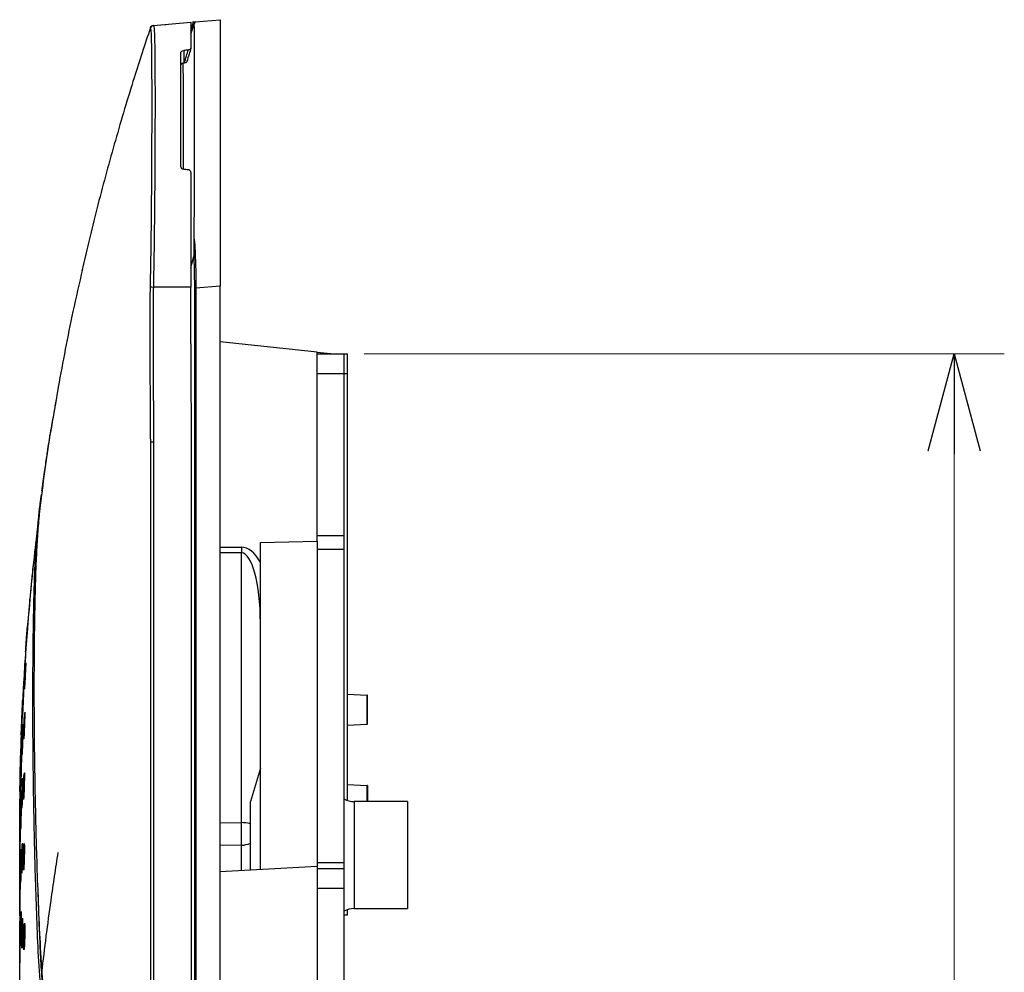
# Model space of a CAD drawing. Header units: millimetres. Extents: x 25 to 1935, y 715 to 2336.
# Tile 62 of 252: x 445 to 474, y 1020 to 1049. Entities that reach past the tile are written whole.
import ezdxf

# ---------------------------------------------------------------- set-up
doc = ezdxf.new("R2010")
doc.units = ezdxf.units.MM
doc.header["$LTSCALE"] = 2
doc.layers.get('0').update_dxf_attribs({"color": 2})
doc.styles.add('FS2312', font='simsun.ttf', dxfattribs={"width": 0.8})
doc.dimstyles.new('STANDARD$0', dxfattribs={"dimtxt": 3.5, "dimasz": 3, "dimexe": 1.5, "dimexo": 0.5, "dimgap": 1.5, "dimtad": 1, "dimdec": 1, "dimlfac": 5, "dimdsep": 46, "dimtxsty": 'FS2312', "dimblk1": 'OPEN', "dimblk2": 'OPEN', "dimsah": 1, "dimcen": 0, "dimclrd": 4, "dimclre": 4, "dimclrt": 4, "dimadec": 0, "dimazin": 0, "dimtfac": 1, "dimtdec": 1, "dimtmove": 1, "dimatfit": 0, "dimldrblk": 'OPEN', "dimfxl": 1, "dimtolj": 1, "dimtzin": 0, "dimlwd": 18, "dimlwe": 18, "dimarcsym": 1})

# ---------------------------------------------------------------- blocks, each defined once
blk = doc.blocks.new('_OPEN')
at = {"color": 0}
for p, q in [((-0.966, 0.259), (0, 0)), ((0, 0), (-1, 0)), ((0, 0), (-0.966, -0.259))]:
    blk.add_line(p, q, dxfattribs=at)
blk = doc.blocks.new('*D40')
at = {"color": 4, "lineweight": 18, "transparency": 16777216}
for p, q in [((455.156, 1038.811), (474.307, 1038.811)), ((472.807, 1035.811), (472.807, 871.811)), ((455.156, 868.811), (474.307, 868.811))]:
    blk.add_line(p, q, dxfattribs=at)
at = {"layer": 'Defpoints', "color": 0, "transparency": 16777216}
for p in [(454.656, 1038.811), (454.656, 868.811), (472.807, 868.811)]:
    blk.add_point(p, dxfattribs=at)
at = {"color": 4, "lineweight": 18, "transparency": 16777216, "xscale": 3, "yscale": 3, "zscale": 3}
for p, rotation in [((472.807, 1038.811), 90), ((472.807, 868.811), 270)]:
    blk.add_blockref('_OPEN', p, dxfattribs=dict(at, rotation=rotation))
at = {"color": 4, "transparency": 16777216, "insert": (469.557, 953.811), "char_height": 3.5, "attachment_point": 5, "rotation": 90, "style": 'FS2312'}
blk.add_mtext('\\A1;850', dxfattribs=at)

msp = doc.modelspace()

# ---------------------------------------------------------------- linework, layer by layer
at = {"color": 2, "linetype": 'Continuous', "lineweight": 30}
for p, q in [((449.977, 1048.492), (450.058, 1048.741)), ((450.058, 1048.741), (450.023, 1048.738)), ((450.103, 1048.745), (450.08, 1048.678)), ((450.103, 1048.745), (450.856, 1048.811)), ((450.856, 1048.811), (450.856, 1040.841)), ((448.854, 1048.636), (449.973, 1048.734)), ((449.978, 1048.376), (450.08, 1048.678)), ((449.762, 1047.888), (449.762, 1047.512)), ((449.679, 1044.419), (449.679, 1047.836)), ((449.974, 1041.398), (450.073, 1041.763)), ((450.095, 1040.778), (450.073, 1041.763)), ((449.973, 1040.811), (448.854, 1040.811)), ((450.856, 1040.841), (450.129, 1040.778)), ((450.856, 866.78), (450.856, 1040.841)), ((450.095, 1040.778), (450.129, 1040.778)), ((450.095, 1009.759), (450.095, 1040.778)), ((450.129, 1040.778), (450.129, 1009.759)), ((453.756, 1038.863), (450.856, 1039.168)), ((453.756, 1033.204), (453.756, 1038.863)), ((453.756, 1038.863), (454.256, 1038.811)), ((453.756, 1038.811), (454.556, 1038.811)), ((454.556, 1038.811), (454.656, 1038.811)), ((454.556, 1038.811), (454.556, 1038.211)), ((454.656, 1038.811), (454.656, 1038.211)), ((454.556, 1038.211), (453.756, 1038.211)), ((454.556, 1038.211), (454.556, 1033.378)), ((454.656, 1038.211), (454.556, 1038.211)), ((454.656, 1038.211), (454.656, 1025.446)), ((446.008, 1037.818), (445.914, 1037.259)), ((445.852, 1036.897), (445.796, 1036.566)), ((449.994, 1009.927), (449.994, 1036.791)), ((448.774, 1009.91), (448.774, 1036.188)), ((448.86, 1036.183), (448.86, 1009.91)), ((445.529, 1034.761), (445.543, 1034.862)), ((445.47, 1034.324), (445.508, 1034.601)), ((445.455, 1034.187), (445.338, 1033.176)), ((452.056, 1033.167), (453.756, 1033.204)), ((452.056, 1023.388), (452.056, 1033.167)), ((453.756, 1033.378), (454.556, 1033.378)), ((453.756, 1033.204), (453.756, 1023.477)), ((454.556, 1033.378), (454.556, 1032.954)), ((450.856, 1033.03), (451.488, 1033.022)), ((451.488, 1032.854), (450.856, 1032.861)), ((451.488, 1024.785), (451.488, 1032.854)), ((454.556, 1032.954), (453.756, 1032.954)), ((454.556, 1032.954), (454.556, 1023.587)), ((454.656, 1028.627), (455.254, 1028.596)), ((455.254, 1027.726), (455.254, 1028.596)), ((455.256, 1027.726), (455.256, 1028.596)), ((454.656, 1027.695), (455.254, 1027.726)), ((444.871, 1027.444), (444.908, 1027.444)), ((444.904, 1027.467), (444.885, 1026.814)), ((452.056, 1026.411), (451.756, 1025.411)), ((454.656, 1025.927), (455.254, 1025.896)), ((455.254, 1025.412), (455.254, 1025.896)), ((455.256, 1025.896), (455.256, 1025.412)), ((444.864, 1025.731), (444.86, 1025.446)), ((451.756, 1023.372), (451.756, 1025.411)), ((456.456, 1025.412), (454.856, 1025.412)), ((454.856, 1025.412), (454.856, 1023.812)), ((456.456, 1025.412), (456.456, 1023.812)), ((450.856, 1024.778), (451.488, 1024.785)), ((451.488, 1024.108), (450.856, 1024.101)), ((451.488, 1023.358), (451.488, 1024.108)), ((454.856, 1023.812), (454.856, 1022.212)), ((456.456, 1023.812), (456.456, 1022.212)), ((444.856, 1023.14), (444.856, 1023.607)), ((450.856, 1023.325), (453.756, 1023.477)), ((453.756, 1023.587), (454.556, 1023.587)), ((453.756, 1023.477), (453.756, 1000.911)), ((454.556, 1023.587), (454.556, 1023.411)), ((453.756, 1023.411), (454.556, 1023.411)), ((454.556, 1023.411), (454.556, 1022.811)), ((444.856, 1021.99), (444.856, 1022.598)), ((454.556, 1022.811), (453.756, 1022.811)), ((454.556, 1022.811), (454.556, 1005.211)), ((454.656, 1022.011), (454.556, 1022.011)), ((454.656, 1022.177), (454.656, 1022.011)), ((454.856, 1022.212), (456.456, 1022.212)), ((444.856, 1020.566), (444.856, 1021.312))]:
    msp.add_line(p, q, dxfattribs=at)
at = {"color": 2, "linetype": 'Continuous', "lineweight": 30, "flags": 128}
msp.add_lwpolyline([(449.199, 1048.666), (449.211, 1048.667), (449.228, 1048.668)], dxfattribs=at)
at = {"color": 2, "linetype": 'Continuous', "lineweight": 30}
for centre, radius, start, end in [((448.855, 1048.535), 0.1, 94.9974, 161.9621), ((448.855, 1048.535), 0.1, 94.9984, 161.8679), ((448.863, 1048.536), 0.1, 95.0056, 163.3206), ((449.293, 1060.32), 19.514, 268.4561, 268.7118), ((458.499, 1032.938), 7.011, 179.3102, 180.6898), ((455.237, 1028.244), 0.352, 86.7935, 87.2405), ((455.237, 1028.078), 0.352, 272.7595, 273.2065), ((455.237, 1025.544), 0.352, 86.7935, 87.2405), ((454.856, 1026.012), 0.6, 240, 270), ((443.359, 1024.446), 8.135, 357.6156, 2.3844), ((451.468, 1023.537), 1.248, 76.6396, 89.0901), ((451.463, 1024.893), 0.786, 271.7781, 291.8822), ((454.856, 1021.612), 0.6, 90, 120)]:
    msp.add_arc(centre, radius, start, end, dxfattribs=at)
for centre, major_axis, ratio, start_param, end_param in [((460.349, 1043.909), (50.076, 6.316), 0.106576, 1.76756, 1.770375), ((458.476, 1043.675), (46.3, 5.84), 0.106576, 1.746302, 1.746675), ((460.349, 1037.713), (50.076, -6.316), 0.106576, 1.794445, 1.79726), ((451.435, 1030.654), (0.058, 2.369), 0.421461, 5.670978, 6.288552), ((451.456, 1030.654), (0.033, 2.2), 0.272311, 4.767594, 6.286031)]:
    msp.add_ellipse(centre, major_axis=major_axis, ratio=ratio, start_param=start_param, end_param=end_param, dxfattribs=at)
for points, knots in [([(450.058, 1048.741), (450.063, 1048.741), (450.074, 1048.742), (450.088, 1048.744), (450.099, 1048.745), (450.103, 1048.745), (450.103, 1048.745), (450.103, 1048.745)], [0, 0, 0, 0, 0.2369777, 0.4738302, 0.7114003, 0.9334307, 1, 1, 1, 1]), ([(448.766, 1048.567), (448.602, 1048.07), (448.235, 1046.955), (447.718, 1045.219), (447.197, 1043.326), (446.874, 1041.962), (446.716, 1041.293)], [0, 0, 0, 0, 0.215182, 0.482228, 0.745965, 1, 1, 1, 1]), ([(448.767, 1048.565), (448.765, 1048.565), (448.759, 1048.565), (448.76, 1048.566), (448.76, 1048.566)], [0, 0, 0, 0, 0.229295, 1, 1, 1, 1]), ([(448.767, 1040.813), (448.773, 1041.104), (448.784, 1041.685), (448.797, 1042.689), (448.807, 1043.798), (448.813, 1044.962), (448.815, 1046.006), (448.815, 1046.905), (448.811, 1047.63), (448.804, 1048.162), (448.792, 1048.499), (448.775, 1048.543), (448.767, 1048.565)], [0, 0, 0, 0, 0.07171, 0.14342, 0.250659, 0.3579, 0.465071, 0.572243, 0.679167, 0.786092, 0.893046, 1, 1, 1, 1]), ([(448.854, 1048.636), (448.866, 1048.637), (448.874, 1048.587), (448.883, 1048.439), (448.886, 1048.377), (448.89, 1048.266), (448.891, 1048.225), (448.893, 1048.138), (448.894, 1048.092), (448.898, 1047.847), (448.9, 1047.607), (448.902, 1047.253), (448.902, 1047.179), (448.903, 1047.026), (448.903, 1046.946), (448.904, 1046.701), (448.904, 1046.529), (448.904, 1045.988), (448.903, 1045.594), (448.901, 1045.06), (448.901, 1044.95), (448.9, 1044.729), (448.899, 1044.618), (448.898, 1044.279), (448.896, 1044.049), (448.893, 1043.578), (448.891, 1043.338), (448.888, 1042.97), (448.886, 1042.847), (448.883, 1042.597), (448.882, 1042.471), (448.874, 1041.839), (448.866, 1041.328), (448.854, 1040.811)], [0, 0, 0, 0, 0.125, 0.125, 0.1875, 0.1875, 0.21875, 0.21875, 0.25, 0.25, 0.375, 0.375, 0.40625, 0.40625, 0.4375, 0.4375, 0.5, 0.5, 0.625, 0.625, 0.65625, 0.65625, 0.6875, 0.6875, 0.75, 0.75, 0.8125, 0.8125, 0.84375, 0.84375, 0.875, 0.875, 1, 1, 1, 1]), ([(449.973, 1048.734), (449.974, 1048.712), (449.976, 1048.668), (449.978, 1048.369), (449.979, 1048.072), (449.979, 1047.955)], [0, 0, 0, 0, 0.371737, 0.754253, 1, 1, 1, 1]), ([(450.08, 1042.243), (450.08, 1042.638), (450.08, 1043.471), (450.081, 1044.663), (450.082, 1045.786), (450.082, 1046.762), (450.081, 1047.57), (450.081, 1048.178), (450.08, 1048.532), (450.08, 1048.64), (450.08, 1048.678)], [0, 0, 0, 0, 0.121369, 0.255759, 0.390146, 0.523972, 0.657798, 0.791353, 0.924913, 1, 1, 1, 1]), ([(449.679, 1047.836), (449.679, 1047.847), (449.687, 1047.858), (449.717, 1047.877), (449.738, 1047.884), (449.762, 1047.888)], [0, 0, 0, 0, 0.5, 0.5, 1, 1, 1, 1]), ([(449.779, 1047.514), (449.8, 1047.585), (449.84, 1047.716), (449.881, 1047.847), (449.899, 1047.908)], [0, 0, 0, 0, 0.537161, 1, 1, 1, 1]), ([(449.979, 1047.955), (449.96, 1047.895), (449.92, 1047.763), (449.879, 1047.632), (449.858, 1047.56)], [0, 0, 0, 0, 0.456685, 1, 1, 1, 1]), ([(449.899, 1047.908), (449.91, 1047.91), (449.931, 1047.914), (449.956, 1047.925), (449.973, 1047.938), (449.978, 1047.949), (449.979, 1047.954), (449.979, 1047.955)], [0, 0, 0, 0, 0.239225, 0.478894, 0.709691, 0.939823, 1, 1, 1, 1]), ([(449.762, 1047.512), (449.751, 1047.51), (449.731, 1047.506), (449.705, 1047.495), (449.687, 1047.482), (449.68, 1047.47), (449.679, 1047.463), (449.679, 1047.461)], [0, 0, 0, 0, 0.223479, 0.446793, 0.674907, 0.915717, 1, 1, 1, 1]), ([(449.736, 1047.506), (449.737, 1047.484), (449.74, 1047.395), (449.742, 1047.039), (449.745, 1046.427), (449.746, 1045.585), (449.746, 1044.873), (449.745, 1044.414), (449.745, 1044.336)], [0, 0, 0, 0, 0.0702639, 0.276517, 0.5022556, 0.7279951, 0.9537395, 1, 1, 1, 1]), ([(449.858, 1047.56), (449.857, 1047.556), (449.855, 1047.546), (449.839, 1047.533), (449.815, 1047.522), (449.793, 1047.517), (449.781, 1047.515), (449.779, 1047.514)], [0, 0, 0, 0, 0.243519, 0.487661, 0.719345, 0.946368, 1, 1, 1, 1]), ([(449.762, 1044.332), (449.738, 1044.334), (449.716, 1044.345), (449.687, 1044.377), (449.679, 1044.397), (449.679, 1044.419)], [0, 0, 0, 0, 0.5, 0.5, 1, 1, 1, 1]), ([(449.979, 1044.236), (449.978, 1044.246), (449.976, 1044.266), (449.96, 1044.291), (449.936, 1044.309), (449.914, 1044.316), (449.902, 1044.317), (449.899, 1044.318)], [0, 0, 0, 0, 0.242051, 0.484655, 0.716683, 0.946125, 1, 1, 1, 1]), ([(449.979, 1044.236), (449.979, 1043.966), (449.978, 1043.42), (449.977, 1042.564), (449.975, 1041.691), (449.974, 1041.105), (449.973, 1040.811)], [0, 0, 0, 0, 0.250532, 0.504274, 0.750611, 1, 1, 1, 1]), ([(450.073, 1041.763), (450.073, 1041.764), (450.074, 1041.77), (450.075, 1041.795), (450.078, 1041.893), (450.08, 1042.049), (450.08, 1042.183), (450.08, 1042.243)], [0, 0, 0, 0, 0.007612, 0.03721, 0.154546, 0.623194, 1, 1, 1, 1]), ([(450.08, 1042.243), (450.094, 1042.002), (450.123, 1041.517), (450.127, 1041.025), (450.129, 1040.778)], [0, 0, 0, 0, 0.497447, 1, 1, 1, 1]), ([(446.735, 1041.342), (446.637, 1040.92), (446.365, 1039.748), (446.147, 1038.571), (446.008, 1037.818)], [0, 0, 0, 0, 0.36022, 1, 1, 1, 1]), ([(448.774, 1036.183), (448.774, 1036.25), (448.772, 1036.583), (448.766, 1037.983), (448.745, 1039.46), (448.764, 1040.67), (448.767, 1040.813)], [0, 0, 0, 0, 0.043195, 0.215974, 0.907091, 1, 1, 1, 1]), ([(448.854, 1040.811), (448.849, 1040.618), (448.847, 1040.425), (448.845, 1040.04), (448.846, 1039.847), (448.847, 1039.268), (448.848, 1038.883), (448.852, 1037.726), (448.855, 1036.954), (448.86, 1036.183)], [0, 0, 0, 0, 0.125, 0.125, 0.25, 0.25, 0.5, 0.5, 1, 1, 1, 1]), ([(449.994, 1036.791), (449.99, 1037.461), (449.986, 1038.131), (449.98, 1039.136), (449.978, 1039.471), (449.976, 1039.973), (449.975, 1040.141), (449.974, 1040.476), (449.973, 1040.643), (449.973, 1040.811)], [0, 0, 0, 0, 0.5, 0.5, 0.75, 0.75, 0.875, 0.875, 1, 1, 1, 1]), ([(445.948, 1037.446), (445.924, 1037.315), (445.771, 1036.486), (445.621, 1035.514), (445.519, 1034.669), (445.507, 1034.565)], [0, 0, 0, 0, 0.14056, 0.894656, 1, 1, 1, 1]), ([(445.546, 1034.886), (445.55, 1034.92), (445.568, 1035.056), (445.599, 1035.271), (445.635, 1035.517), (445.667, 1035.732), (445.691, 1035.893), (445.723, 1036.101), (445.758, 1036.327), (445.781, 1036.475), (445.788, 1036.515), (445.794, 1036.552), (445.795, 1036.56)], [0, 0, 0, 0, 0.028942, 0.117223, 0.205497, 0.293762, 0.382022, 0.426149, 0.602774, 0.779381, 0.955876, 1, 1, 1, 1]), ([(448.774, 1036.183), (448.78, 1036.183), (448.792, 1036.183), (448.822, 1036.183), (448.841, 1036.183), (448.86, 1036.183)], [0, 0, 0, 0, 0.5, 0.5, 1, 1, 1, 1]), ([(445.526, 1034.74), (445.496, 1034.527), (445.472, 1034.319), (445.43, 1033.908), (445.413, 1033.705), (445.383, 1033.292), (445.37, 1033.083), (445.347, 1032.652), (445.338, 1032.43), (445.326, 1032.08), (445.323, 1031.96), (445.316, 1031.715), (445.313, 1031.59), (445.305, 1031.205), (445.3, 1030.938), (445.292, 1030.382), (445.289, 1030.095), (445.285, 1029.504), (445.284, 1029.201), (445.283, 1028.582), (445.284, 1028.265), (445.288, 1027.622), (445.29, 1027.294), (445.298, 1026.628), (445.303, 1026.289), (445.315, 1025.597), (445.322, 1025.243), (445.335, 1024.702), (445.339, 1024.519), (445.349, 1024.15), (445.354, 1023.964), (445.372, 1023.4), (445.385, 1023.017), (445.428, 1021.861), (445.463, 1021.078), (445.519, 1020.307)], [0, 0, 0, 0, 0.0625, 0.0625, 0.125, 0.125, 0.1875, 0.1875, 0.25, 0.25, 0.28125, 0.28125, 0.3125, 0.3125, 0.375, 0.375, 0.4375, 0.4375, 0.5, 0.5, 0.5625, 0.5625, 0.625, 0.625, 0.6875, 0.6875, 0.75, 0.75, 0.78125, 0.78125, 0.8125, 0.8125, 0.875, 0.875, 1, 1, 1, 1]), ([(445.46, 1034.241), (445.463, 1034.26), (445.467, 1034.285), (445.477, 1034.311), (445.48, 1034.318)], [0, 0, 0, 0, 0.732045, 1, 1, 1, 1]), ([(445.474, 1019.919), (445.42, 1020.676), (445.387, 1021.45), (445.346, 1022.596), (445.334, 1022.976), (445.318, 1023.537), (445.313, 1023.723), (445.304, 1024.09), (445.3, 1024.272), (445.288, 1024.811), (445.281, 1025.162), (445.27, 1025.85), (445.265, 1026.187), (445.258, 1026.849), (445.255, 1027.173), (445.251, 1027.811), (445.25, 1028.125), (445.251, 1029.049), (445.254, 1029.64), (445.264, 1030.471), (445.268, 1030.738), (445.278, 1031.251), (445.283, 1031.495), (445.297, 1031.96), (445.304, 1032.181), (445.323, 1032.608), (445.335, 1032.815), (445.374, 1033.425), (445.408, 1033.82), (445.46, 1034.241)], [0, 0, 0, 0, 0.125, 0.125, 0.1875, 0.1875, 0.21875, 0.21875, 0.25, 0.25, 0.3125, 0.3125, 0.375, 0.375, 0.4375, 0.4375, 0.5, 0.5, 0.625, 0.625, 0.6875, 0.6875, 0.75, 0.75, 0.8125, 0.8125, 0.875, 0.875, 1, 1, 1, 1]), ([(445.42, 1033.857), (445.38, 1033.534), (445.287, 1032.778), (445.175, 1031.648), (445.079, 1030.525), (445.012, 1029.575), (444.966, 1028.798), (444.937, 1028.215), (444.918, 1027.771), (444.904, 1027.415), (444.893, 1027.106), (444.888, 1026.908), (444.885, 1026.811)], [0, 0, 0, 0, 0.134077, 0.313174, 0.468301, 0.599413, 0.706491, 0.789533, 0.841589, 0.887485, 0.944586, 1, 1, 1, 1]), ([(445.294, 1032.792), (445.271, 1032.599), (445.23, 1032.26), (445.185, 1031.775), (445.144, 1031.333), (445.109, 1030.921), (445.084, 1030.615), (445.072, 1030.458), (445.069, 1030.417)], [0, 0, 0, 0, 0.244623, 0.427651, 0.613373, 0.801791, 0.948029, 1, 1, 1, 1]), ([(445.034, 1029.894), (445.034, 1029.904), (445.035, 1029.923), (445.04, 1030.005), (445.048, 1030.116), (445.057, 1030.248), (445.067, 1030.385), (445.077, 1030.511), (445.085, 1030.615), (445.088, 1030.652), (445.089, 1030.67)], [0, 0, 0, 0, 0.1245362, 0.2490835, 0.373811, 0.498822, 0.624123, 0.7495762, 0.8749413, 1, 1, 1, 1]), ([(445.091, 1030.69), (445.091, 1030.691), (445.091, 1030.698), (445.089, 1030.671), (445.085, 1030.607), (445.077, 1030.503), (445.069, 1030.392), (445.064, 1030.319), (445.062, 1030.291)], [0, 0, 0, 0, 0.008238, 0.222104, 0.435972, 0.650249, 0.865079, 1, 1, 1, 1]), ([(445.062, 1030.291), (445.059, 1030.246), (445.053, 1030.156), (445.044, 1030.036), (445.038, 1029.946), (445.034, 1029.896), (445.034, 1029.896), (445.034, 1029.896)], [0, 0, 0, 0, 0.215386, 0.430783, 0.645952, 0.860676, 1, 1, 1, 1]), ([(445.049, 1030.141), (445.041, 1030.031), (445.013, 1029.642), (444.97, 1028.938), (444.941, 1028.343), (444.926, 1028.028)], [0, 0, 0, 0, 0.156419, 0.552756, 1, 1, 1, 1]), ([(444.996, 1028.772), (444.996, 1028.782), (444.996, 1028.801), (444.998, 1028.883), (445.003, 1028.995), (445.009, 1029.126), (445.016, 1029.263), (445.023, 1029.389), (445.03, 1029.492), (445.033, 1029.53), (445.034, 1029.548)], [0, 0, 0, 0, 0.1247954, 0.2495478, 0.3743489, 0.4992802, 0.6243802, 0.7496046, 0.874853, 1, 1, 1, 1]), ([(445.037, 1029.568), (445.037, 1029.569), (445.038, 1029.576), (445.038, 1029.549), (445.036, 1029.485), (445.031, 1029.381), (445.026, 1029.27), (445.022, 1029.197), (445.021, 1029.169)], [0, 0, 0, 0, 0.007907, 0.222308, 0.436591, 0.650951, 0.865574, 1, 1, 1, 1]), ([(445.021, 1029.169), (445.018, 1029.124), (445.014, 1029.034), (445.007, 1028.914), (445.002, 1028.824), (444.998, 1028.774), (444.997, 1028.774), (444.997, 1028.774)], [0, 0, 0, 0, 0.215111, 0.430236, 0.645291, 0.860139, 1, 1, 1, 1]), ([(444.941, 1028.057), (444.941, 1028.067), (444.941, 1028.089), (444.944, 1028.182), (444.949, 1028.307), (444.955, 1028.455), (444.962, 1028.609), (444.969, 1028.75), (444.975, 1028.867), (444.978, 1028.909), (444.979, 1028.93)], [0, 0, 0, 0, 0.124837, 0.2496571, 0.3745213, 0.4994849, 0.6245657, 0.7497383, 0.8749154, 1, 1, 1, 1]), ([(444.981, 1028.953), (444.981, 1028.953), (444.982, 1028.961), (444.981, 1028.931), (444.979, 1028.859), (444.974, 1028.742), (444.969, 1028.617), (444.965, 1028.535), (444.963, 1028.504)], [0, 0, 0, 0, 0.0075431, 0.2219561, 0.4363168, 0.6507864, 0.8654836, 1, 1, 1, 1]), ([(444.904, 1027.467), (444.904, 1027.476), (444.905, 1027.504), (444.908, 1027.587), (444.914, 1027.726), (444.92, 1027.891), (444.928, 1028.062), (444.935, 1028.22), (444.941, 1028.345), (444.945, 1028.429), (444.945, 1028.439), (444.946, 1028.444)], [0, 0, 0, 0, 0.0533193, 0.1720167, 0.2907678, 0.4095983, 0.5285146, 0.6474849, 0.7664366, 0.8852967, 1, 1, 1, 1]), ([(444.963, 1028.504), (444.961, 1028.453), (444.957, 1028.352), (444.951, 1028.216), (444.946, 1028.116), (444.942, 1028.059), (444.942, 1028.059), (444.942, 1028.059)], [0, 0, 0, 0, 0.21502, 0.430038, 0.644982, 0.859762, 1, 1, 1, 1]), ([(444.927, 1028.028), (444.924, 1027.973), (444.919, 1027.861), (444.913, 1027.7), (444.908, 1027.565), (444.905, 1027.478), (444.903, 1027.438), (444.904, 1027.447), (444.904, 1027.449)], [0, 0, 0, 0, 0.190703, 0.384931, 0.579082, 0.773103, 0.96699, 1, 1, 1, 1]), ([(444.924, 1027.828), (444.924, 1027.828), (444.924, 1027.838), (444.924, 1027.804), (444.921, 1027.725), (444.918, 1027.594), (444.913, 1027.455), (444.91, 1027.364), (444.909, 1027.329)], [0, 0, 0, 0, 0.007153, 0.221704, 0.436226, 0.650813, 0.865519, 1, 1, 1, 1]), ([(444.976, 1027.29), (444.976, 1027.3), (444.975, 1027.319), (444.976, 1027.402), (444.978, 1027.513), (444.982, 1027.645), (444.988, 1027.782), (444.993, 1027.907), (444.999, 1028.011), (445.002, 1028.048), (445.004, 1028.066)], [0, 0, 0, 0, 0.124929, 0.249788, 0.374642, 0.499552, 0.624564, 0.749677, 0.874842, 1, 1, 1, 1]), ([(445.007, 1028.087), (445.007, 1028.087), (445.008, 1028.094), (445.009, 1028.067), (445.008, 1028.004), (445.006, 1027.899), (445.003, 1027.788), (445, 1027.715), (444.999, 1027.687)], [0, 0, 0, 0, 0.007612, 0.222271, 0.436774, 0.651229, 0.865787, 1, 1, 1, 1]), ([(444.892, 1026.832), (444.892, 1026.839), (444.892, 1026.855), (444.893, 1026.905), (444.894, 1026.937), (444.896, 1027.018), (444.897, 1027.064), (444.9, 1027.167), (444.901, 1027.22), (444.905, 1027.333), (444.906, 1027.389), (444.91, 1027.5), (444.912, 1027.551), (444.915, 1027.647), (444.917, 1027.688), (444.92, 1027.758), (444.921, 1027.785), (444.922, 1027.803)], [0, 0, 0, 0, 0.125, 0.125, 0.25, 0.25, 0.375, 0.375, 0.5, 0.5, 0.625, 0.625, 0.75, 0.75, 0.875, 0.875, 1, 1, 1, 1]), ([(444.926, 1026.823), (444.925, 1026.834), (444.925, 1026.856), (444.926, 1026.949), (444.929, 1027.074), (444.933, 1027.222), (444.938, 1027.376), (444.943, 1027.517), (444.949, 1027.634), (444.951, 1027.676), (444.953, 1027.697)], [0, 0, 0, 0, 0.124933, 0.249834, 0.37474, 0.499688, 0.624704, 0.749789, 0.874905, 1, 1, 1, 1]), ([(444.955, 1027.72), (444.955, 1027.72), (444.956, 1027.728), (444.956, 1027.698), (444.956, 1027.626), (444.953, 1027.509), (444.949, 1027.384), (444.947, 1027.302), (444.946, 1027.27)], [0, 0, 0, 0, 0.007348, 0.221972, 0.436501, 0.651036, 0.865666, 1, 1, 1, 1]), ([(444.999, 1027.687), (444.997, 1027.642), (444.994, 1027.552), (444.988, 1027.432), (444.983, 1027.343), (444.979, 1027.292), (444.977, 1027.292), (444.977, 1027.293)], [0, 0, 0, 0, 0.2149584, 0.4299065, 0.6448814, 0.8597724, 1, 1, 1, 1]), ([(444.909, 1027.329), (444.908, 1027.273), (444.904, 1027.16), (444.899, 1027.01), (444.896, 1026.898), (444.893, 1026.835), (444.893, 1026.835), (444.893, 1026.835)], [0, 0, 0, 0, 0.214872, 0.429746, 0.644581, 0.859337, 1, 1, 1, 1]), ([(444.946, 1027.27), (444.944, 1027.22), (444.94, 1027.119), (444.935, 1026.983), (444.931, 1026.883), (444.928, 1026.826), (444.927, 1026.826), (444.926, 1026.826)], [0, 0, 0, 0, 0.2148981, 0.4298021, 0.644701, 0.8595196, 1, 1, 1, 1]), ([(444.885, 1026.811), (444.884, 1026.787), (444.879, 1026.616), (444.872, 1026.314), (444.864, 1025.92), (444.862, 1025.666), (444.86, 1025.553)], [0, 0, 0, 0, 0.051464, 0.359667, 0.716493, 1, 1, 1, 1]), ([(444.864, 1025.717), (444.864, 1025.731), (444.864, 1025.757), (444.865, 1025.87), (444.867, 1026.023), (444.87, 1026.205), (444.874, 1026.393), (444.878, 1026.565), (444.881, 1026.708), (444.883, 1026.759), (444.884, 1026.785)], [0, 0, 0, 0, 0.124977, 0.249953, 0.374927, 0.499915, 0.624918, 0.749945, 0.874981, 1, 1, 1, 1]), ([(444.885, 1026.811), (444.885, 1026.812), (444.885, 1026.823), (444.884, 1026.787), (444.882, 1026.699), (444.879, 1026.556), (444.876, 1026.403), (444.874, 1026.302), (444.874, 1026.264)], [0, 0, 0, 0, 0.018011, 0.230239, 0.442461, 0.654724, 0.867039, 1, 1, 1, 1]), ([(444.886, 1025.871), (444.886, 1025.883), (444.885, 1025.907), (444.886, 1026.01), (444.889, 1026.15), (444.892, 1026.315), (444.896, 1026.485), (444.9, 1026.642), (444.904, 1026.771), (444.907, 1026.818), (444.908, 1026.841)], [0, 0, 0, 0, 0.125142, 0.250268, 0.375394, 0.500547, 0.625728, 0.750946, 0.876176, 1, 1, 1, 1]), ([(444.91, 1026.867), (444.91, 1026.867), (444.91, 1026.877), (444.91, 1026.843), (444.91, 1026.763), (444.907, 1026.633), (444.904, 1026.494), (444.902, 1026.403), (444.901, 1026.368)], [0, 0, 0, 0, 0.007078, 0.221729, 0.436332, 0.650949, 0.865617, 1, 1, 1, 1]), ([(444.901, 1026.368), (444.9, 1026.312), (444.897, 1026.199), (444.893, 1026.049), (444.89, 1025.937), (444.887, 1025.874), (444.887, 1025.874), (444.886, 1025.874)], [0, 0, 0, 0, 0.214825, 0.429655, 0.644473, 0.859241, 1, 1, 1, 1]), ([(444.862, 1025.025), (444.862, 1025.032), (444.862, 1025.049), (444.862, 1025.104), (444.863, 1025.14), (444.863, 1025.229), (444.864, 1025.279), (444.865, 1025.392), (444.865, 1025.451), (444.867, 1025.576), (444.868, 1025.637), (444.87, 1025.759), (444.871, 1025.815), (444.873, 1025.92), (444.873, 1025.966), (444.875, 1026.043), (444.876, 1026.072), (444.877, 1026.092)], [0, 0, 0, 0, 0.125, 0.125, 0.25, 0.25, 0.375, 0.375, 0.5, 0.5, 0.625, 0.625, 0.75, 0.75, 0.875, 0.875, 1, 1, 1, 1]), ([(444.874, 1026.264), (444.873, 1026.202), (444.87, 1026.078), (444.868, 1025.913), (444.865, 1025.79), (444.864, 1025.72), (444.864, 1025.721), (444.864, 1025.721)], [0, 0, 0, 0, 0.214782, 0.429566, 0.644333, 0.859075, 1, 1, 1, 1]), ([(444.878, 1026.12), (444.878, 1026.121), (444.878, 1026.131), (444.878, 1026.094), (444.877, 1026.006), (444.875, 1025.863), (444.873, 1025.71), (444.872, 1025.61), (444.871, 1025.571)], [0, 0, 0, 0, 0.006883, 0.221563, 0.436223, 0.650893, 0.865588, 1, 1, 1, 1]), ([(444.919, 1025.218), (444.918, 1025.228), (444.917, 1025.25), (444.917, 1025.343), (444.919, 1025.468), (444.922, 1025.616), (444.926, 1025.77), (444.93, 1025.911), (444.935, 1026.028), (444.938, 1026.07), (444.939, 1026.091)], [0, 0, 0, 0, 0.12498, 0.249924, 0.37485, 0.499801, 0.624791, 0.749828, 0.874909, 1, 1, 1, 1]), ([(444.942, 1026.114), (444.942, 1026.114), (444.943, 1026.122), (444.944, 1026.092), (444.944, 1026.02), (444.943, 1025.903), (444.941, 1025.778), (444.939, 1025.696), (444.938, 1025.664)], [0, 0, 0, 0, 0.007214, 0.221942, 0.436569, 0.651141, 0.865751, 1, 1, 1, 1]), ([(444.969, 1025.475), (444.968, 1025.485), (444.967, 1025.504), (444.966, 1025.587), (444.968, 1025.698), (444.971, 1025.83), (444.975, 1025.967), (444.98, 1026.092), (444.985, 1026.196), (444.988, 1026.233), (444.99, 1026.252)], [0, 0, 0, 0, 0.124995, 0.24992, 0.374808, 0.499711, 0.624679, 0.749729, 0.874852, 1, 1, 1, 1]), ([(444.993, 1026.272), (444.994, 1026.272), (444.995, 1026.28), (444.996, 1026.252), (444.997, 1026.189), (444.996, 1026.084), (444.994, 1025.973), (444.992, 1025.901), (444.991, 1025.873)], [0, 0, 0, 0, 0.007419, 0.222206, 0.43684, 0.651362, 0.865889, 1, 1, 1, 1]), ([(444.991, 1025.873), (444.99, 1025.828), (444.987, 1025.738), (444.981, 1025.618), (444.976, 1025.528), (444.972, 1025.477), (444.971, 1025.478), (444.97, 1025.478)], [0, 0, 0, 0, 0.21486, 0.429707, 0.644631, 0.859536, 1, 1, 1, 1]), ([(444.871, 1025.571), (444.87, 1025.509), (444.869, 1025.386), (444.866, 1025.221), (444.864, 1025.097), (444.863, 1025.028), (444.863, 1025.028), (444.863, 1025.028)], [0, 0, 0, 0, 0.2147727, 0.4295475, 0.6443111, 0.8590509, 1, 1, 1, 1]), ([(444.883, 1024.583), (444.882, 1024.589), (444.882, 1024.605), (444.882, 1024.655), (444.882, 1024.688), (444.883, 1024.768), (444.883, 1024.814), (444.884, 1024.917), (444.885, 1024.971), (444.887, 1025.084), (444.888, 1025.139), (444.89, 1025.25), (444.891, 1025.301), (444.894, 1025.397), (444.895, 1025.438), (444.897, 1025.508), (444.898, 1025.535), (444.899, 1025.553)], [0, 0, 0, 0, 0.125, 0.125, 0.25, 0.25, 0.375, 0.375, 0.5, 0.5, 0.625, 0.625, 0.75, 0.75, 0.875, 0.875, 1, 1, 1, 1]), ([(444.902, 1025.579), (444.902, 1025.579), (444.902, 1025.588), (444.903, 1025.554), (444.903, 1025.475), (444.902, 1025.345), (444.9, 1025.206), (444.898, 1025.115), (444.897, 1025.079)], [0, 0, 0, 0, 0.007017, 0.22172, 0.436374, 0.651011, 0.865663, 1, 1, 1, 1]), ([(444.938, 1025.664), (444.936, 1025.614), (444.934, 1025.513), (444.929, 1025.378), (444.925, 1025.277), (444.921, 1025.22), (444.92, 1025.22), (444.92, 1025.22)], [0, 0, 0, 0, 0.214837, 0.429673, 0.644533, 0.859367, 1, 1, 1, 1]), ([(444.856, 1024.72), (444.856, 1024.762), (444.856, 1024.804), (444.856, 1024.888), (444.857, 1024.93), (444.857, 1025.013), (444.857, 1025.053), (444.857, 1025.13), (444.857, 1025.167), (444.858, 1025.235), (444.858, 1025.266), (444.858, 1025.323), (444.859, 1025.348), (444.859, 1025.389), (444.859, 1025.407), (444.859, 1025.432), (444.86, 1025.441), (444.86, 1025.445)], [0, 0, 0, 0, 0.125, 0.125, 0.25, 0.25, 0.375, 0.375, 0.5, 0.5, 0.625, 0.625, 0.75, 0.75, 0.875, 0.875, 1, 1, 1, 1]), ([(444.86, 1025.441), (444.86, 1025.44), (444.86, 1025.439), (444.859, 1025.359), (444.858, 1025.222), (444.857, 1025.04), (444.857, 1024.838), (444.856, 1024.673), (444.856, 1024.586), (444.856, 1024.56)], [0, 0, 0, 0, 0.115303, 0.278117, 0.440938, 0.603759, 0.766586, 0.929408, 1, 1, 1, 1]), ([(444.858, 1025.28), (444.858, 1025.217), (444.857, 1025.091), (444.856, 1024.921), (444.856, 1024.829), (444.856, 1024.801)], [0, 0, 0, 0, 0.4096697, 0.8193445, 1, 1, 1, 1]), ([(444.859, 1024.959), (444.859, 1024.96), (444.859, 1024.971), (444.859, 1024.926), (444.859, 1024.824), (444.858, 1024.663), (444.857, 1024.471), (444.857, 1024.266), (444.856, 1024.107), (444.856, 1024.027), (444.856, 1024.003)], [0, 0, 0, 0, 0.0197845, 0.1721427, 0.3245037, 0.476862, 0.6292228, 0.7815867, 0.9339514, 1, 1, 1, 1]), ([(444.856, 1024.32), (444.856, 1024.387), (444.856, 1024.523), (444.857, 1024.709), (444.858, 1024.86), (444.858, 1024.911), (444.858, 1024.937)], [0, 0, 0, 0, 0.249995, 0.499995, 0.749996, 1, 1, 1, 1]), ([(444.862, 1023.976), (444.861, 1023.983), (444.861, 1024.001), (444.861, 1024.055), (444.861, 1024.091), (444.862, 1024.18), (444.862, 1024.231), (444.863, 1024.343), (444.863, 1024.403), (444.864, 1024.527), (444.865, 1024.588), (444.866, 1024.71), (444.867, 1024.767), (444.869, 1024.872), (444.869, 1024.917), (444.871, 1024.994), (444.872, 1025.023), (444.872, 1025.043)], [0, 0, 0, 0, 0.125, 0.125, 0.25, 0.25, 0.375, 0.375, 0.5, 0.5, 0.625, 0.625, 0.75, 0.75, 0.875, 0.875, 1, 1, 1, 1]), ([(444.874, 1025.072), (444.874, 1025.072), (444.874, 1025.082), (444.874, 1025.045), (444.874, 1024.958), (444.873, 1024.814), (444.872, 1024.661), (444.87, 1024.561), (444.87, 1024.523)], [0, 0, 0, 0, 0.006869, 0.221568, 0.436251, 0.650925, 0.865619, 1, 1, 1, 1]), ([(444.897, 1025.079), (444.896, 1025.023), (444.894, 1024.911), (444.89, 1024.761), (444.887, 1024.649), (444.885, 1024.585), (444.884, 1024.586), (444.883, 1024.586)], [0, 0, 0, 0, 0.214797, 0.429596, 0.644399, 0.85918, 1, 1, 1, 1]), ([(444.87, 1024.523), (444.869, 1024.461), (444.868, 1024.337), (444.865, 1024.172), (444.864, 1024.049), (444.862, 1023.979), (444.862, 1023.979), (444.862, 1023.98)], [0, 0, 0, 0, 0.214761, 0.429531, 0.644291, 0.859042, 1, 1, 1, 1]), ([(444.858, 1024.157), (444.858, 1024.158), (444.859, 1024.161), (444.859, 1024.092), (444.858, 1023.964), (444.858, 1023.787), (444.857, 1023.586), (444.857, 1023.383), (444.856, 1023.233), (444.856, 1023.162), (444.856, 1023.14)], [0, 0, 0, 0, 0.079299, 0.222403, 0.365512, 0.50862, 0.651726, 0.794836, 0.937945, 1, 1, 1, 1]), ([(444.856, 1023.607), (444.856, 1023.674), (444.856, 1023.808), (444.857, 1023.979), (444.858, 1024.108), (444.858, 1024.142), (444.858, 1024.158)], [0, 0, 0, 0, 0.25, 0.499998, 0.750004, 1, 1, 1, 1]), ([(444.918, 1023.272), (444.917, 1023.278), (444.916, 1023.292), (444.915, 1023.337), (444.915, 1023.366), (444.915, 1023.439), (444.915, 1023.48), (444.916, 1023.572), (444.917, 1023.621), (444.919, 1023.723), (444.92, 1023.773), (444.922, 1023.872), (444.923, 1023.919), (444.926, 1024.005), (444.928, 1024.042), (444.931, 1024.105), (444.932, 1024.129), (444.933, 1024.145)], [0, 0, 0, 0, 0.125, 0.125, 0.25, 0.25, 0.375, 0.375, 0.5, 0.5, 0.625, 0.625, 0.75, 0.75, 0.875, 0.875, 1, 1, 1, 1]), ([(444.937, 1024.168), (444.937, 1024.168), (444.938, 1024.177), (444.94, 1024.146), (444.941, 1024.075), (444.941, 1023.957), (444.939, 1023.832), (444.937, 1023.75), (444.937, 1023.719)], [0, 0, 0, 0, 0.007111, 0.221897, 0.436587, 0.65121, 0.865798, 1, 1, 1, 1]), ([(444.971, 1023.36), (444.97, 1023.365), (444.969, 1023.377), (444.967, 1023.417), (444.967, 1023.443), (444.966, 1023.508), (444.967, 1023.545), (444.967, 1023.627), (444.968, 1023.67), (444.97, 1023.76), (444.971, 1023.805), (444.974, 1023.893), (444.975, 1023.935), (444.978, 1024.011), (444.98, 1024.044), (444.983, 1024.1), (444.985, 1024.121), (444.987, 1024.136)], [0, 0, 0, 0, 0.125, 0.125, 0.25, 0.25, 0.375, 0.375, 0.5, 0.5, 0.625, 0.625, 0.75, 0.75, 0.875, 0.875, 1, 1, 1, 1]), ([(444.991, 1024.156), (444.991, 1024.156), (444.993, 1024.164), (444.995, 1024.137), (444.997, 1024.073), (444.997, 1023.969), (444.996, 1023.858), (444.994, 1023.785), (444.993, 1023.757)], [0, 0, 0, 0, 0.0072481, 0.2221283, 0.4368644, 0.6514431, 0.865968, 1, 1, 1, 1]), ([(444.882, 1022.991), (444.881, 1023.003), (444.881, 1023.027), (444.88, 1023.13), (444.881, 1023.269), (444.883, 1023.434), (444.885, 1023.605), (444.888, 1023.762), (444.892, 1023.892), (444.894, 1023.938), (444.895, 1023.961)], [0, 0, 0, 0, 0.124999, 0.249984, 0.374959, 0.499932, 0.624921, 0.749932, 0.87496, 1, 1, 1, 1]), ([(444.897, 1023.987), (444.898, 1023.987), (444.898, 1023.996), (444.899, 1023.963), (444.9, 1023.883), (444.9, 1023.753), (444.898, 1023.614), (444.897, 1023.523), (444.896, 1023.488)], [0, 0, 0, 0, 0.00697, 0.221703, 0.436386, 0.651043, 0.865691, 1, 1, 1, 1]), ([(444.937, 1023.719), (444.936, 1023.668), (444.933, 1023.567), (444.929, 1023.432), (444.925, 1023.331), (444.921, 1023.274), (444.92, 1023.274), (444.919, 1023.274)], [0, 0, 0, 0, 0.2147895, 0.4295751, 0.6444119, 0.8592531, 1, 1, 1, 1]), ([(444.993, 1023.757), (444.992, 1023.712), (444.99, 1023.622), (444.985, 1023.502), (444.98, 1023.412), (444.975, 1023.361), (444.973, 1023.362), (444.972, 1023.362)], [0, 0, 0, 0, 0.2147661, 0.4295341, 0.6444059, 0.8593342, 1, 1, 1, 1]), ([(445.796, 1022.457), (445.814, 1022.579), (445.848, 1022.822), (445.901, 1023.184), (445.954, 1023.538), (445.991, 1023.772), (446.009, 1023.888)], [0, 0, 0, 0, 0.256772, 0.50903, 0.756773, 1, 1, 1, 1]), ([(444.861, 1022.594), (444.861, 1022.601), (444.861, 1022.618), (444.861, 1022.673), (444.861, 1022.709), (444.861, 1022.798), (444.861, 1022.848), (444.862, 1022.961), (444.862, 1023.02), (444.863, 1023.145), (444.863, 1023.206), (444.864, 1023.328), (444.865, 1023.384), (444.866, 1023.489), (444.867, 1023.535), (444.868, 1023.612), (444.869, 1023.641), (444.87, 1023.661)], [0, 0, 0, 0, 0.125, 0.125, 0.25, 0.25, 0.375, 0.375, 0.5, 0.5, 0.625, 0.625, 0.75, 0.75, 0.875, 0.875, 1, 1, 1, 1]), ([(444.871, 1023.689), (444.871, 1023.69), (444.872, 1023.7), (444.872, 1023.663), (444.873, 1023.575), (444.872, 1023.432), (444.871, 1023.279), (444.87, 1023.179), (444.87, 1023.14)], [0, 0, 0, 0, 0.006855, 0.221566, 0.436261, 0.650944, 0.865634, 1, 1, 1, 1]), ([(444.896, 1023.488), (444.895, 1023.432), (444.893, 1023.319), (444.89, 1023.169), (444.887, 1023.057), (444.884, 1022.994), (444.883, 1022.994), (444.883, 1022.994)], [0, 0, 0, 0, 0.214774, 0.429554, 0.644349, 0.859137, 1, 1, 1, 1]), ([(444.87, 1023.14), (444.869, 1023.078), (444.868, 1022.955), (444.866, 1022.79), (444.864, 1022.666), (444.862, 1022.597), (444.862, 1022.597), (444.862, 1022.597)], [0, 0, 0, 0, 0.214759, 0.429518, 0.644279, 0.859034, 1, 1, 1, 1]), ([(444.856, 1022.598), (444.856, 1022.663), (444.856, 1022.792), (444.857, 1022.945), (444.857, 1023.046), (444.858, 1023.082), (444.858, 1023.05), (444.858, 1022.951), (444.858, 1022.799), (444.858, 1022.61), (444.857, 1022.405), (444.857, 1022.208), (444.856, 1022.07), (444.856, 1022.009), (444.856, 1021.99)], [0, 0, 0, 0, 0.087464, 0.174927, 0.26239, 0.349852, 0.437316, 0.524779, 0.612241, 0.699703, 0.787166, 0.874629, 0.962092, 1, 1, 1, 1]), ([(445.401, 1022.712), (445.415, 1022.283), (445.436, 1021.601), (445.475, 1020.786), (445.503, 1020.294), (445.519, 1020.058), (445.527, 1019.947)], [0, 0, 0, 0, 0.466856, 0.741718, 0.879051, 1, 1, 1, 1]), ([(444.862, 1020.908), (444.861, 1020.915), (444.861, 1020.932), (444.861, 1020.987), (444.861, 1021.023), (444.861, 1021.112), (444.861, 1021.162), (444.861, 1021.275), (444.861, 1021.334), (444.862, 1021.458), (444.862, 1021.52), (444.863, 1021.641), (444.864, 1021.698), (444.865, 1021.803), (444.866, 1021.849), (444.867, 1021.926), (444.868, 1021.955), (444.868, 1021.975)], [0, 0, 0, 0, 0.125, 0.125, 0.25, 0.25, 0.375, 0.375, 0.5, 0.5, 0.625, 0.625, 0.75, 0.75, 0.875, 0.875, 1, 1, 1, 1]), ([(444.87, 1022.003), (444.87, 1022.003), (444.871, 1022.014), (444.871, 1021.976), (444.872, 1021.889), (444.872, 1021.746), (444.871, 1021.593), (444.87, 1021.493), (444.87, 1021.454)], [0, 0, 0, 0, 0.006849, 0.221564, 0.436266, 0.650958, 0.865642, 1, 1, 1, 1]), ([(444.883, 1021.126), (444.882, 1021.138), (444.881, 1021.162), (444.88, 1021.265), (444.881, 1021.404), (444.882, 1021.569), (444.884, 1021.74), (444.887, 1021.897), (444.89, 1022.027), (444.892, 1022.073), (444.893, 1022.096)], [0, 0, 0, 0, 0.125012, 0.250003, 0.374982, 0.499958, 0.624945, 0.749943, 0.874962, 1, 1, 1, 1]), ([(444.896, 1022.122), (444.896, 1022.122), (444.897, 1022.132), (444.899, 1022.098), (444.9, 1022.018), (444.9, 1021.888), (444.899, 1021.749), (444.898, 1021.658), (444.898, 1021.623)], [0, 0, 0, 0, 0.006932, 0.221688, 0.4364, 0.651072, 0.865719, 1, 1, 1, 1]), ([(444.858, 1021.695), (444.858, 1021.697), (444.858, 1021.704), (444.858, 1021.645), (444.858, 1021.525), (444.858, 1021.354), (444.858, 1021.156), (444.857, 1020.951), (444.857, 1020.764), (444.856, 1020.641), (444.856, 1020.591), (444.856, 1020.576)], [0, 0, 0, 0, 0.051054, 0.178714, 0.306369, 0.434025, 0.561681, 0.689339, 0.816997, 0.944654, 1, 1, 1, 1]), ([(444.856, 1021.312), (444.856, 1021.373), (444.856, 1021.494), (444.857, 1021.63), (444.857, 1021.67), (444.857, 1021.691)], [0, 0, 0, 0, 0.333341, 0.666672, 1, 1, 1, 1]), ([(444.922, 1021.026), (444.921, 1021.032), (444.92, 1021.046), (444.918, 1021.091), (444.918, 1021.12), (444.917, 1021.193), (444.917, 1021.234), (444.918, 1021.326), (444.918, 1021.375), (444.92, 1021.476), (444.92, 1021.527), (444.922, 1021.626), (444.924, 1021.672), (444.926, 1021.758), (444.928, 1021.796), (444.931, 1021.859), (444.932, 1021.883), (444.934, 1021.899)], [0, 0, 0, 0, 0.125, 0.125, 0.25, 0.25, 0.375, 0.375, 0.5, 0.5, 0.625, 0.625, 0.75, 0.75, 0.875, 0.875, 1, 1, 1, 1]), ([(444.938, 1021.922), (444.938, 1021.922), (444.939, 1021.931), (444.942, 1021.9), (444.944, 1021.829), (444.945, 1021.711), (444.944, 1021.586), (444.942, 1021.504), (444.942, 1021.473)], [0, 0, 0, 0, 0.007017, 0.221853, 0.436604, 0.651256, 0.865845, 1, 1, 1, 1]), ([(444.982, 1020.981), (444.981, 1020.99), (444.978, 1021.01), (444.975, 1021.092), (444.975, 1021.203), (444.976, 1021.335), (444.979, 1021.472), (444.983, 1021.597), (444.988, 1021.701), (444.992, 1021.738), (444.994, 1021.757)], [0, 0, 0, 0, 0.125135, 0.25017, 0.375107, 0.499987, 0.624873, 0.74982, 0.874864, 1, 1, 1, 1]), ([(444.999, 1021.777), (444.999, 1021.777), (445.001, 1021.785), (445.004, 1021.758), (445.007, 1021.694), (445.009, 1021.59), (445.009, 1021.479), (445.007, 1021.406), (445.007, 1021.378)], [0, 0, 0, 0, 0.007028, 0.222022, 0.436869, 0.651537, 0.866044, 1, 1, 1, 1]), ([(444.87, 1021.454), (444.869, 1021.392), (444.868, 1021.269), (444.866, 1021.103), (444.864, 1020.98), (444.863, 1020.91), (444.862, 1020.911), (444.862, 1020.911)], [0, 0, 0, 0, 0.21475, 0.429511, 0.644268, 0.859025, 1, 1, 1, 1]), ([(444.898, 1021.623), (444.897, 1021.567), (444.895, 1021.454), (444.892, 1021.304), (444.888, 1021.192), (444.885, 1021.129), (444.884, 1021.129), (444.884, 1021.129)], [0, 0, 0, 0, 0.214757, 0.429518, 0.644301, 0.859095, 1, 1, 1, 1]), ([(444.942, 1021.473), (444.941, 1021.422), (444.939, 1021.321), (444.935, 1021.186), (444.93, 1021.085), (444.926, 1021.028), (444.924, 1021.028), (444.923, 1021.028)], [0, 0, 0, 0, 0.214734, 0.429467, 0.644276, 0.859131, 1, 1, 1, 1]), ([(445.007, 1021.378), (445.006, 1021.333), (445.004, 1021.243), (444.999, 1021.123), (444.993, 1021.033), (444.988, 1020.983), (444.985, 1020.983), (444.984, 1020.983)], [0, 0, 0, 0, 0.214654, 0.4293, 0.6441, 0.859048, 1, 1, 1, 1]), ([(444.856, 1019.776), (444.856, 1019.815), (444.856, 1019.894), (444.856, 1020.011), (444.856, 1020.126), (444.856, 1020.24), (444.856, 1020.354), (444.856, 1020.466), (444.856, 1020.539), (444.856, 1020.576)], [0, 0, 0, 0, 0.142895, 0.285752, 0.428586, 0.571414, 0.714248, 0.857105, 1, 1, 1, 1])]:
    msp.add_open_spline(points, degree=3, knots=knots, dxfattribs=at)
for points in [[(445.521, 1034.707), (445.523, 1034.718), (445.524, 1034.729), (445.526, 1034.74)], [(445.46, 1034.241), (445.463, 1034.268), (445.467, 1034.296), (445.471, 1034.324)], [(444.856, 1024.801), (444.856, 1024.787), (444.856, 1024.76), (444.856, 1024.72)], [(444.856, 1024.56), (444.856, 1024.493), (444.856, 1024.412), (444.856, 1024.32)], [(444.856, 1024.003), (444.856, 1023.883), (444.856, 1023.751), (444.856, 1023.607)], [(444.856, 1023.14), (444.856, 1022.971), (444.856, 1022.79), (444.856, 1022.598)], [(445.519, 1020.307), (445.603, 1021.025), (445.696, 1021.741), (445.796, 1022.457)], [(444.856, 1021.99), (444.856, 1021.775), (444.856, 1021.549), (444.856, 1021.312)], [(445.518, 1020.308), (445.524, 1020.229), (445.529, 1020.15), (445.535, 1020.072)]]:
    msp.add_open_spline(points, degree=3, dxfattribs=at)

# ---------------------------------------------------------------- dimensions: what is measured, and where the dimension line sits
dim = msp.add_linear_dim(base=(472.807, 868.811), p1=(454.656, 1038.811), p2=(454.656, 868.811), angle=90, dimstyle='STANDARD$0')
dim.commit()
dim.dimension.update_dxf_attribs({"geometry": '*D40', "text_midpoint": (469.557, 953.811)})

doc.saveas('drawing.dxf')
